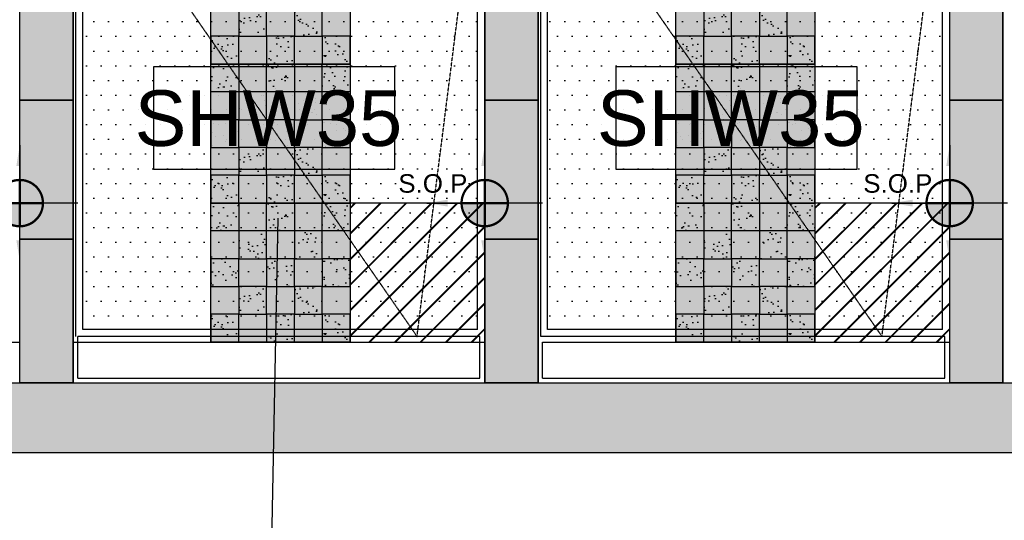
# Model space of a CAD drawing. Header units: millimetres. Extents: x -115474967 to 444143, y -74377 to 241828222.
# Tile 151 of 256: x -113570 to -111445, y 238950 to 240031. Entities that reach past the tile are written whole.
import ezdxf
from ezdxf.enums import TextEntityAlignment as Align

# ---------------------------------------------------------------- set-up
doc = ezdxf.new("R2010")
doc.units = ezdxf.units.MM
doc.header["$MEASUREMENT"] = 0
doc.linetypes.add('DASHED2', pattern=[0.375, 0.25, -0.125])
doc.layers.add('0-CONS-1', color=40, linetype='Continuous', plot=False)
for name, color, linetype in [('0-ELEV.1', 9, 'Continuous'), ('0-ELEV.25', 4, 'Continuous'), ('0-HACH', 9, 'Continuous'), ('00-2 Ceiling', 2, 'Continuous'), ('00-3 Elev 02', 1, 'Continuous'), ('04-6 H-Ceiling', 9, 'Continuous'), ('DIMS-20', 9, 'Continuous'), ('DOOR-TIMB', 7, 'Continuous'), ('STRU-CONC', 3, 'Continuous'), ('TEXT-20', 2, 'Continuous'), ('TEXT-REFN', 5, 'Continuous'), ('TILE', 9, 'Continuous')]:
    doc.layers.add(name, color=color, linetype=linetype)
doc.layers.add('00-6 H-CS Ste Proposed', color=7, linetype='Continuous', true_color=0xf00000)
doc.layers.add('0_cons_01', color=40, linetype='Continuous', lineweight=0, plot=False)
doc.layers.add('New_B  _  FLOORS  _  Slabs.exist_Pen_No__101', color=7, linetype='Continuous', lineweight=13, true_color=0x747474)
doc.styles.add('ARIAL', font='arial.ttf')
doc.styles.add('DIMS', font='simplex.shx')
doc.styles.add('TEXT-20', font='arial.ttf', dxfattribs={"height": 40})
doc.styles.add('TEXT-50', font='arial.ttf', dxfattribs={"height": 100})
doc.dimstyles.new('DIM-20', dxfattribs={"dimscale": 4, "dimtxt": 10, "dimasz": 8, "dimexe": 10, "dimexo": 5, "dimgap": 4, "dimtad": 1, "dimdec": 0, "dimrnd": 5, "dimdsep": 46, "dimtxsty": 'DIMS', "dimblk": 'ARCHTICK', "dimcen": 25, "dimdle": 10, "dimclrd": 9, "dimclre": 9, "dimclrt": 4, "dimadec": 0, "dimazin": 0, "dimtfac": 1, "dimtdec": 0, "dimtmove": 2, "dimatfit": 2, "dimfxl": 1, "dimtolj": 1, "dimtzin": 0, "dimarcsym": 0})
doc.dimstyles.new('Plans 1_100 SCALE', dxfattribs={"dimtxt": 175, "dimasz": 90, "dimexe": 90, "dimexo": 100, "dimgap": 60, "dimtad": 1, "dimdec": 0, "dimrnd": 5, "dimtxsty": 'ARIAL', "dimblk": 'ARCHTICK', "dimcen": 20, "dimdle": 90, "dimclrt": 2, "dimadec": 0, "dimazin": 0, "dimtfac": 1, "dimtdec": 0, "dimtix": 1, "dimtmove": 2, "dimatfit": 3, "dimfxl": 400, "dimfxlon": 1, "dimarcsym": 0})
pattern_1 = [(0, (-222232.57, 146332.552), (15.875, 31.75), [0, -31.75])]

# ---------------------------------------------------------------- blocks, each defined once
blk = doc.blocks.new('B_FIXT REF-50')
blk.add_lwpolyline([(-217, 92), (217, 92), (217, -92), (-217, -92)], close=True)
at = {"style": 'TEXT-50'}
blk.add_attdef('F', text='', height=100, dxfattribs=at).set_placement((0, 0), align=Align.MIDDLE_CENTER)
blk = doc.blocks.new('_ArchTick')
at = {"color": 0, "linetype": 'ByBlock', "const_width": 0.15}
blk.add_lwpolyline([(-0.5, -0.5), (0.5, 0.5)], dxfattribs=at)
blk = doc.blocks.new('center')
at = {"layer": '00-6 H-CS Ste Proposed', "true_color": 0xf00000}
h = blk.add_hatch(color=1, dxfattribs=at)
h.paths.add_polyline_path([(-1091490.8, -28160.3, 0.414214), (-1091590.8, -28060.3), (-1091590.8, -28160.3)])
h.paths.add_polyline_path([(-1091690.8, -28160.3, 0.414214), (-1091590.8, -28260.3), (-1091590.8, -28160.3)])
at = {"layer": '0-CONS-1'}
blk.add_circle((-1091590.8, -28160.3), 100, dxfattribs=at)
at = {"layer": '04-6 H-Ceiling', "linetype": 'Continuous', "ltscale": 25, "const_width": 10}
blk.add_lwpolyline([(-1091590.8, -28060.3, 0.414214), (-1091690.8, -28160.3, 0.414214), (-1091590.8, -28260.3, 0.414214), (-1091490.8, -28160.3, 0.414214), (-1091590.8, -28060.3)], format="xyb", dxfattribs=at)
for points in [[(-1091590.8, -28060.3), (-1091590.8, -28260.3)], [(-1091690.8, -28160.3), (-1091490.8, -28160.3)]]:
    blk.add_lwpolyline(points, dxfattribs=at)
at = {"layer": '00-6 H-CS Ste Proposed', "color": 1, "true_color": 0xf00000}
for points in [[(-1091590.8, -27910.3), (-1091590.8, -28160.3)], [(-1091840.8, -28160.3), (-1091590.8, -28160.3)], [(-1091590.8, -28410.3), (-1091590.8, -28160.3)], [(-1091340.8, -28160.3), (-1091590.8, -28160.3)]]:
    blk.add_leader(points, dimstyle='Plans 1_100 SCALE', override={"dimasz": 90}, dxfattribs=at)

msp = doc.modelspace()

# ---------------------------------------------------------------- hatches: boundary and pattern name
at = {"layer": '0-ELEV.1', "true_color": 0xc7c8ca}
h = msp.add_hatch(dxfattribs=at)
h.set_pattern_fill('DOTS', color=9, scale=20, style=0)
h.set_pattern_definition(pattern_1)
h.paths.add_polyline_path([(-113433.55691, 241303.04631), (-112581.39523, 241303.04785), (-112581.39523, 239362.04785), (-113433.55691, 239362.04631)])
h = msp.add_hatch(dxfattribs=at)
h.set_pattern_fill('DOTS', color=9, scale=20, style=0)
h.set_pattern_definition(pattern_1)
h.paths.add_polyline_path([(-112430.22357, 241303.04631), (-111578.06189, 241303.04785), (-111578.06189, 239362.04785), (-112430.22357, 239362.04631)])
at = {"layer": '0-HACH'}
h = msp.add_hatch(dxfattribs=at)
h.set_pattern_fill('AR-SAND', color=8, scale=0.8, style=0)
h.set_pattern_definition([(37.5, (-219193.445, 144832.552), (-1.280025, 39.153059), [0, -30.8864, 0, -34.544, 0, -33.02]), (7.5, (-219193.445, 144832.55), (35.961863, 57.346008), [0, -16.6624, 0, -27.8384, 0, -10.668]), (327.5, (-219218.438, 144832.552), (63.27939, 0.114975), [0, -10.16, 0, -36.576, 0, -47.752]), (317.5, (-219218.44, 144832.55), (61.084516, 17.834346), [0, -5.08, 0, -23.9776, 0, -27.432])])
h.paths.add_polyline_path([(-113156.68254, 240235.04631), (-113096.68254, 240235.04631), (-113096.68254, 240175.04631), (-113156.68254, 240175.04631)])
h.paths.add_polyline_path([(-113036.68254, 240235.04631), (-112976.68254, 240235.04631), (-112976.68254, 240175.04631), (-113036.68254, 240175.04631)])
h.paths.add_polyline_path([(-112916.68254, 240235.04631), (-112856.68254, 240235.04631), (-112856.68254, 240175.04631), (-112916.68254, 240175.04631)])
h.paths.add_polyline_path([(-112916.68254, 240175.04631), (-112976.68254, 240175.04631), (-112976.68254, 240115.04631), (-112916.68254, 240115.04631)])
h.paths.add_polyline_path([(-113036.68254, 240175.04631), (-113096.68254, 240175.04631), (-113096.68254, 240115.04631), (-113036.68254, 240115.04631)])
h.paths.add_polyline_path([(-112856.68254, 240115.04631), (-112916.68254, 240115.04631), (-112916.68254, 240055.04631), (-112856.68254, 240055.04631)])
h.paths.add_polyline_path([(-112976.68254, 240115.04631), (-113036.68254, 240115.04631), (-113036.68254, 240055.04631), (-112976.68254, 240055.04631)])
h.paths.add_polyline_path([(-113096.68254, 240115.04631), (-113156.68254, 240115.04631), (-113156.68254, 240055.04631), (-113096.68254, 240055.04631)])
h.paths.add_polyline_path([(-113036.68254, 240055.04631), (-113096.68254, 240055.04631), (-113096.68254, 239995.04631), (-113036.68254, 239995.04631)])
h.paths.add_polyline_path([(-112916.68254, 240055.04631), (-112976.68254, 240055.04631), (-112976.68254, 239995.04631), (-112916.68254, 239995.04631)])
h.paths.add_polyline_path([(-112856.68254, 239995.04631), (-112916.68254, 239995.04631), (-112916.68254, 239935.04631), (-112856.68254, 239935.04631)])
h.paths.add_polyline_path([(-112976.68254, 239995.04631), (-113036.68254, 239995.04631), (-113036.68254, 239935.04631), (-112976.68254, 239935.04631)])
h.paths.add_polyline_path([(-113096.68254, 239995.04631), (-113156.68254, 239995.04631), (-113156.68254, 239935.04631), (-113096.68254, 239935.04631)])
h = msp.add_hatch(dxfattribs=at)
h.set_pattern_fill('AR-SAND', color=8, scale=0.8, style=0)
h.set_pattern_definition([(37.5, (-218190.11, 144832.552), (-1.280025, 39.153059), [0, -30.8864, 0, -34.544, 0, -33.02]), (7.5, (-218190.11, 144832.55), (35.961863, 57.346008), [0, -16.6624, 0, -27.8384, 0, -10.668]), (327.5, (-218215.105, 144832.552), (63.27939, 0.114975), [0, -10.16, 0, -36.576, 0, -47.752]), (317.5, (-218215.105, 144832.55), (61.084516, 17.834346), [0, -5.08, 0, -23.9776, 0, -27.432])])
h.paths.add_polyline_path([(-112153.34921, 240235.04631), (-112093.34921, 240235.04631), (-112093.34921, 240175.04631), (-112153.34921, 240175.04631)])
h.paths.add_polyline_path([(-112033.34921, 240235.04631), (-111973.34921, 240235.04631), (-111973.34921, 240175.04631), (-112033.34921, 240175.04631)])
h.paths.add_polyline_path([(-111913.34921, 240235.04631), (-111853.34921, 240235.04631), (-111853.34921, 240175.04631), (-111913.34921, 240175.04631)])
h.paths.add_polyline_path([(-111913.34921, 240175.04631), (-111973.34921, 240175.04631), (-111973.34921, 240115.04631), (-111913.34921, 240115.04631)])
h.paths.add_polyline_path([(-112033.34921, 240175.04631), (-112093.34921, 240175.04631), (-112093.34921, 240115.04631), (-112033.34921, 240115.04631)])
h.paths.add_polyline_path([(-111853.34921, 240115.04631), (-111913.34921, 240115.04631), (-111913.34921, 240055.04631), (-111853.34921, 240055.04631)])
h.paths.add_polyline_path([(-111973.34921, 240115.04631), (-112033.34921, 240115.04631), (-112033.34921, 240055.04631), (-111973.34921, 240055.04631)])
h.paths.add_polyline_path([(-112093.34921, 240115.04631), (-112153.34921, 240115.04631), (-112153.34921, 240055.04631), (-112093.34921, 240055.04631)])
h.paths.add_polyline_path([(-112033.34921, 240055.04631), (-112093.34921, 240055.04631), (-112093.34921, 239995.04631), (-112033.34921, 239995.04631)])
h.paths.add_polyline_path([(-111913.34921, 240055.04631), (-111973.34921, 240055.04631), (-111973.34921, 239995.04631), (-111913.34921, 239995.04631)])
h.paths.add_polyline_path([(-111853.34921, 239995.04631), (-111913.34921, 239995.04631), (-111913.34921, 239935.04631), (-111853.34921, 239935.04631)])
h.paths.add_polyline_path([(-111973.34921, 239995.04631), (-112033.34921, 239995.04631), (-112033.34921, 239935.04631), (-111973.34921, 239935.04631)])
h.paths.add_polyline_path([(-112093.34921, 239995.04631), (-112153.34921, 239995.04631), (-112153.34921, 239935.04631), (-112093.34921, 239935.04631)])
h = msp.add_hatch(dxfattribs=at)
h.set_pattern_fill('AR-SAND', color=8, scale=0.8, style=0)
h.set_pattern_definition([(37.5, (-219193.445, 144532.552), (-1.280025, 39.153059), [0, -30.8864, 0, -34.544, 0, -33.02]), (7.5, (-219193.445, 144532.55), (35.961863, 57.346008), [0, -16.6624, 0, -27.8384, 0, -10.668]), (327.5, (-219218.438, 144532.552), (63.27939, 0.114975), [0, -10.16, 0, -36.576, 0, -47.752]), (317.5, (-219218.44, 144532.55), (61.084516, 17.834346), [0, -5.08, 0, -23.9776, 0, -27.432])])
h.paths.add_polyline_path([(-113156.68254, 239935.04631), (-113096.68254, 239935.04631), (-113096.68254, 239875.04631), (-113156.68254, 239875.04631)])
h.paths.add_polyline_path([(-113036.68254, 239935.04631), (-112976.68254, 239935.04631), (-112976.68254, 239875.04631), (-113036.68254, 239875.04631)])
h.paths.add_polyline_path([(-112916.68254, 239935.04631), (-112856.68254, 239935.04631), (-112856.68254, 239875.04631), (-112916.68254, 239875.04631)])
h.paths.add_polyline_path([(-112916.68254, 239875.04631), (-112976.68254, 239875.04631), (-112976.68254, 239815.04631), (-112916.68254, 239815.04631)])
h.paths.add_polyline_path([(-113036.68254, 239875.04631), (-113096.68254, 239875.04631), (-113096.68254, 239815.04631), (-113036.68254, 239815.04631)])
h.paths.add_polyline_path([(-112856.68254, 239815.04631), (-112916.68254, 239815.04631), (-112916.68254, 239755.04631), (-112856.68254, 239755.04631)])
h.paths.add_polyline_path([(-112976.68254, 239815.04631), (-113036.68254, 239815.04631), (-113036.68254, 239755.04631), (-112976.68254, 239755.04631)])
h.paths.add_polyline_path([(-113096.68254, 239815.04631), (-113156.68254, 239815.04631), (-113156.68254, 239755.04631), (-113096.68254, 239755.04631)])
h.paths.add_polyline_path([(-113036.68254, 239755.04631), (-113096.68254, 239755.04631), (-113096.68254, 239695.04631), (-113036.68254, 239695.04631)])
h.paths.add_polyline_path([(-112916.68254, 239755.04631), (-112976.68254, 239755.04631), (-112976.68254, 239695.04631), (-112916.68254, 239695.04631)])
h.paths.add_polyline_path([(-112856.68254, 239695.04631), (-112916.68254, 239695.04631), (-112916.68254, 239635.04631), (-112856.68254, 239635.04631)])
h.paths.add_polyline_path([(-112976.68254, 239695.04631), (-113036.68254, 239695.04631), (-113036.68254, 239635.04631), (-112976.68254, 239635.04631)])
h.paths.add_polyline_path([(-113096.68254, 239695.04631), (-113156.68254, 239695.04631), (-113156.68254, 239635.04631), (-113096.68254, 239635.04631)])
h = msp.add_hatch(dxfattribs=at)
h.set_pattern_fill('AR-SAND', color=8, scale=0.8, style=0)
h.set_pattern_definition([(37.5, (-218190.11, 144532.552), (-1.280025, 39.153059), [0, -30.8864, 0, -34.544, 0, -33.02]), (7.5, (-218190.11, 144532.55), (35.961863, 57.346008), [0, -16.6624, 0, -27.8384, 0, -10.668]), (327.5, (-218215.105, 144532.552), (63.27939, 0.114975), [0, -10.16, 0, -36.576, 0, -47.752]), (317.5, (-218215.105, 144532.55), (61.084516, 17.834346), [0, -5.08, 0, -23.9776, 0, -27.432])])
h.paths.add_polyline_path([(-112153.34921, 239935.04631), (-112093.34921, 239935.04631), (-112093.34921, 239875.04631), (-112153.34921, 239875.04631)])
h.paths.add_polyline_path([(-112033.34921, 239935.04631), (-111973.34921, 239935.04631), (-111973.34921, 239875.04631), (-112033.34921, 239875.04631)])
h.paths.add_polyline_path([(-111913.34921, 239935.04631), (-111853.34921, 239935.04631), (-111853.34921, 239875.04631), (-111913.34921, 239875.04631)])
h.paths.add_polyline_path([(-111913.34921, 239875.04631), (-111973.34921, 239875.04631), (-111973.34921, 239815.04631), (-111913.34921, 239815.04631)])
h.paths.add_polyline_path([(-112033.34921, 239875.04631), (-112093.34921, 239875.04631), (-112093.34921, 239815.04631), (-112033.34921, 239815.04631)])
h.paths.add_polyline_path([(-111853.34921, 239815.04631), (-111913.34921, 239815.04631), (-111913.34921, 239755.04631), (-111853.34921, 239755.04631)])
h.paths.add_polyline_path([(-111973.34921, 239815.04631), (-112033.34921, 239815.04631), (-112033.34921, 239755.04631), (-111973.34921, 239755.04631)])
h.paths.add_polyline_path([(-112093.34921, 239815.04631), (-112153.34921, 239815.04631), (-112153.34921, 239755.04631), (-112093.34921, 239755.04631)])
h.paths.add_polyline_path([(-112033.34921, 239755.04631), (-112093.34921, 239755.04631), (-112093.34921, 239695.04631), (-112033.34921, 239695.04631)])
h.paths.add_polyline_path([(-111913.34921, 239755.04631), (-111973.34921, 239755.04631), (-111973.34921, 239695.04631), (-111913.34921, 239695.04631)])
h.paths.add_polyline_path([(-111853.34921, 239695.04631), (-111913.34921, 239695.04631), (-111913.34921, 239635.04631), (-111853.34921, 239635.04631)])
h.paths.add_polyline_path([(-111973.34921, 239695.04631), (-112033.34921, 239695.04631), (-112033.34921, 239635.04631), (-111973.34921, 239635.04631)])
h.paths.add_polyline_path([(-112093.34921, 239695.04631), (-112153.34921, 239695.04631), (-112153.34921, 239635.04631), (-112093.34921, 239635.04631)])
h = msp.add_hatch(dxfattribs=at)
h.set_pattern_fill('AR-SAND', color=8, scale=0.8, style=0)
h.set_pattern_definition([(37.5, (-219193.445, 144232.552), (-1.280025, 39.153059), [0, -30.8864, 0, -34.544, 0, -33.02]), (7.5, (-219193.445, 144232.55), (35.961863, 57.346008), [0, -16.6624, 0, -27.8384, 0, -10.668]), (327.5, (-219218.438, 144232.552), (63.27939, 0.114975), [0, -10.16, 0, -36.576, 0, -47.752]), (317.5, (-219218.44, 144232.55), (61.084516, 17.834346), [0, -5.08, 0, -23.9776, 0, -27.432])])
h.paths.add_polyline_path([(-113156.68254, 239635.04631), (-113096.68254, 239635.04631), (-113096.68254, 239575.04631), (-113156.68254, 239575.04631)])
h.paths.add_polyline_path([(-113036.68254, 239635.04631), (-112976.68254, 239635.04631), (-112976.68254, 239575.04631), (-113036.68254, 239575.04631)])
h.paths.add_polyline_path([(-112916.68254, 239635.04631), (-112856.68254, 239635.04631), (-112856.68254, 239575.04631), (-112916.68254, 239575.04631)])
h.paths.add_polyline_path([(-112916.68254, 239575.04631), (-112976.68254, 239575.04631), (-112976.68254, 239515.04631), (-112916.68254, 239515.04631)])
h.paths.add_polyline_path([(-113036.68254, 239575.04631), (-113096.68254, 239575.04631), (-113096.68254, 239515.04631), (-113036.68254, 239515.04631)])
h.paths.add_polyline_path([(-112856.68254, 239515.04631), (-112916.68254, 239515.04631), (-112916.68254, 239455.04631), (-112856.68254, 239455.04631)])
h.paths.add_polyline_path([(-112976.68254, 239515.04631), (-113036.68254, 239515.04631), (-113036.68254, 239455.04631), (-112976.68254, 239455.04631)])
h.paths.add_polyline_path([(-113096.68254, 239515.04631), (-113156.68254, 239515.04631), (-113156.68254, 239455.04631), (-113096.68254, 239455.04631)])
h.paths.add_polyline_path([(-113036.68254, 239455.04631), (-113096.68254, 239455.04631), (-113096.68254, 239395.04631), (-113036.68254, 239395.04631)])
h.paths.add_polyline_path([(-112916.68254, 239455.04631), (-112976.68254, 239455.04631), (-112976.68254, 239395.04631), (-112916.68254, 239395.04631)])
h.paths.add_polyline_path([(-112856.68254, 239395.04631), (-112916.68254, 239395.04631), (-112916.68254, 239335.04631), (-112856.68254, 239335.04631)])
h.paths.add_polyline_path([(-112976.68254, 239395.04631), (-113036.68254, 239395.04631), (-113036.68254, 239335.04631), (-112976.68254, 239335.04631)])
h.paths.add_polyline_path([(-113096.68254, 239395.04631), (-113156.68254, 239395.04631), (-113156.68254, 239335.04631), (-113096.68254, 239335.04631)])
h = msp.add_hatch(dxfattribs=at)
h.set_pattern_fill('AR-SAND', color=8, scale=0.8, style=0)
h.set_pattern_definition([(37.5, (-218190.11, 144232.552), (-1.280025, 39.153059), [0, -30.8864, 0, -34.544, 0, -33.02]), (7.5, (-218190.11, 144232.55), (35.961863, 57.346008), [0, -16.6624, 0, -27.8384, 0, -10.668]), (327.5, (-218215.105, 144232.552), (63.27939, 0.114975), [0, -10.16, 0, -36.576, 0, -47.752]), (317.5, (-218215.105, 144232.55), (61.084516, 17.834346), [0, -5.08, 0, -23.9776, 0, -27.432])])
h.paths.add_polyline_path([(-112153.34921, 239635.04631), (-112093.34921, 239635.04631), (-112093.34921, 239575.04631), (-112153.34921, 239575.04631)])
h.paths.add_polyline_path([(-112033.34921, 239635.04631), (-111973.34921, 239635.04631), (-111973.34921, 239575.04631), (-112033.34921, 239575.04631)])
h.paths.add_polyline_path([(-111913.34921, 239635.04631), (-111853.34921, 239635.04631), (-111853.34921, 239575.04631), (-111913.34921, 239575.04631)])
h.paths.add_polyline_path([(-111913.34921, 239575.04631), (-111973.34921, 239575.04631), (-111973.34921, 239515.04631), (-111913.34921, 239515.04631)])
h.paths.add_polyline_path([(-112033.34921, 239575.04631), (-112093.34921, 239575.04631), (-112093.34921, 239515.04631), (-112033.34921, 239515.04631)])
h.paths.add_polyline_path([(-111853.34921, 239515.04631), (-111913.34921, 239515.04631), (-111913.34921, 239455.04631), (-111853.34921, 239455.04631)])
h.paths.add_polyline_path([(-111973.34921, 239515.04631), (-112033.34921, 239515.04631), (-112033.34921, 239455.04631), (-111973.34921, 239455.04631)])
h.paths.add_polyline_path([(-112093.34921, 239515.04631), (-112153.34921, 239515.04631), (-112153.34921, 239455.04631), (-112093.34921, 239455.04631)])
h.paths.add_polyline_path([(-112033.34921, 239455.04631), (-112093.34921, 239455.04631), (-112093.34921, 239395.04631), (-112033.34921, 239395.04631)])
h.paths.add_polyline_path([(-111913.34921, 239455.04631), (-111973.34921, 239455.04631), (-111973.34921, 239395.04631), (-111913.34921, 239395.04631)])
h.paths.add_polyline_path([(-111853.34921, 239395.04631), (-111913.34921, 239395.04631), (-111913.34921, 239335.04631), (-111853.34921, 239335.04631)])
h.paths.add_polyline_path([(-111973.34921, 239395.04631), (-112033.34921, 239395.04631), (-112033.34921, 239335.04631), (-111973.34921, 239335.04631)])
h.paths.add_polyline_path([(-112093.34921, 239395.04631), (-112153.34921, 239395.04631), (-112153.34921, 239335.04631), (-112093.34921, 239335.04631)])
h = msp.add_hatch(dxfattribs=at)
h.set_pattern_fill('AR-CONC', color=8, scale=0.8, style=0)
h.set_pattern_definition([(50, (-379355, 206443.12), (145.747735, -12.75127), [15.24, -167.64]), (355, (-379355, 206443.12), (-28.19474, 152.84548), [12.192, -134.11247]), (100.451445, (-379342.85, 206442.06), (117.553, 140.0942), [12.95201, -142.472196]), (46.1842, (-379355, 206483.76), (216.86323, -33.63386), [22.86, -251.46]), (96.63556, (-379336.92, 206480.96), (189.9233, 197.9409), [19.42802, -213.70849]), (351.18415, (-379355, 206483.76), (189.9233, 197.9409), [18.28797, -201.16779]), (21, (-379334.68, 206473.6), (121.291513, -81.81216), [15.24, -167.64]), (326, (-379334.68, 206473.6), (49.44162, 147.35037), [12.192, -134.112]), (71.451445, (-379324.57, 206466.78), (170.733135, 65.538215), [12.95201, -142.47195]), (37.5, (-379354.996, 206443.12), (2.470883, 67.644031), [0, -132.4864, 0, -136.144, 0, -134.62]), (7.5, (-379354.996, 206443.12), (53.45573, 80.14446), [0, -77.6224, 0, -129.4384, 0, -51.308]), (327.5, (-379400.31, 206443.12), (108.472476, -4.582995), [0, -50.8, 0, -158.496, 0, -210.312]), (317.5, (-379420.63, 206443.12), (118.503345, 20.341193), [0, -66.04, 0, -105.2576, 0, -149.352])])
h.paths.add_polyline_path([(-113329.45401, 239095.86066), (-110042.12195, 239098.00382), (-110086.28474, 239119.48154), (-109994.44232, 239167.24707), (-110042.0996, 239188.06776), (-110042.10301, 239247.23539), (-117023.7214, 239247.04631), (-117023.71808, 239189.24062), (-116976.0608, 239168.41993), (-117067.90321, 239120.6544), (-117023.74042, 239099.17668), (-117023.7412, 239095.86066)])
at = {"layer": 'New_B  _  FLOORS  _  Slabs.exist_Pen_No__101', "linetype": 'Continuous', "lineweight": 0, "true_color": 0xf0ed2d, "transparency": 33554559}
h = msp.add_hatch(color=2, dxfattribs=at)
h.dxf.hatch_style = 1
h.set_gradient(color1=(137, 45, 139), color2=(225, 188, 217), name='CYLINDER')
h.paths.add_polyline_path([(-113156.68254, 242035.04631), (-112856.68254, 242035.04631), (-112856.68254, 239335.04631), (-113156.68254, 239335.04631)])
h = msp.add_hatch(color=2, dxfattribs=at)
h.dxf.hatch_style = 1
h.set_gradient(color1=(137, 45, 139), color2=(225, 188, 217), name='CYLINDER')
h.paths.add_polyline_path([(-112153.34921, 242035.04631), (-111853.34921, 242035.04631), (-111853.34921, 239335.04631), (-112153.34921, 239335.04631)])
h = msp.add_hatch(color=2, dxfattribs=at)
h.dxf.hatch_style = 1
h.paths.add_polyline_path([(-116519.63844, 241960.42116), (-116519.63844, 241360.04631), (-116195.8076, 241360.04631), (-116195.8076, 241960.42116), (-115895.8076, 241960.42116), (-115895.8076, 241360.04631), (-115575.5583, 241360.04631), (-115575.5583, 239247.04631), (-115460.5583, 239247.04631), (-115460.5583, 241360.04631), (-115163.34921, 241360.04631), (-115163.34921, 241960.42116), (-114863.34921, 241960.42116), (-114863.34921, 241360.04631), (-114572.63857, 241360.04631), (-114572.63857, 239247.04631), (-114457.63857, 239247.04631), (-114457.63857, 241360.04631), (-114160.01588, 241360.04631), (-114160.01588, 241960.42116), (-113860.01588, 241960.42116), (-113860.01588, 241360.04631), (-113569.71884, 241360.04631), (-113569.30524, 239247.04631), (-113454.30524, 239247.04631), (-113454.30524, 241360.04631), (-113156.68254, 241360.04631), (-113156.68254, 241960.42116), (-112856.68254, 241960.42116), (-112856.68254, 241360.04631), (-112566.38551, 241360.04631), (-112566.38551, 239247.04631), (-112450.97191, 239247.04631), (-112450.97191, 241360.04631), (-112153.34921, 241360.04631), (-112153.34921, 241960.42116), (-111853.34921, 241960.42116), (-111853.34921, 241360.04631), (-111563.05218, 241360.04631), (-111562.63857, 239247.04631), (-111447.63857, 239247.04631), (-111447.63857, 241360.04631), (-111122.05454, 241360.04631), (-111122.05454, 241960.42822), (-110822.05454, 241960.43752), (-110822.05454, 241360.04631), (-110501.80524, 241360.04631), (-110501.80524, 241960.45677)])
at = {"layer": 'New_B  _  FLOORS  _  Slabs.exist_Pen_No__101', "linetype": 'Continuous', "lineweight": 0, "true_color": 0x4b9560}
h = msp.add_hatch(dxfattribs=at)
h.set_pattern_fill('JIS_LC_8', color=105, scale=5, angle=360)
h.set_pattern_definition([(45, (-387867.35, 206521.346), (-27.5771645, 27.5771645), []), (45, (-387865.35, 206521.346), (-27.5771645, 27.5771645), [])])
h.paths.add_polyline_path([(-112566.38551, 239635.04631), (-112856.68254, 239635.04631), (-112856.68254, 239335.04631), (-112566.38551, 239335.04631)])
h = msp.add_hatch(dxfattribs=at)
h.set_pattern_fill('JIS_LC_8', color=105, scale=5, angle=360)
h.set_pattern_definition([(45, (-386864.016, 206521.346), (-27.5771645, 27.5771645), []), (45, (-386862.016, 206521.346), (-27.5771645, 27.5771645), [])])
h.paths.add_polyline_path([(-111563.05218, 239635.04631), (-111853.34921, 239635.04631), (-111853.34921, 239335.04631), (-111563.05218, 239335.04631)])

# ---------------------------------------------------------------- linework, layer by layer
at = {"color": 4}
for p, q in [((-112576.38551, 239347.05491), (-113444.30524, 239347.04635)), ((-111573.05218, 239347.05491), (-112445.22357, 239347.04631))]:
    msp.add_line(p, q, dxfattribs=at)
at = {"layer": '0-ELEV.25'}
for p, q in [((-113569.30524, 239247.04631), (-113569.30524, 241660.04631)), ((-113454.30524, 239247.04631), (-113454.30524, 241660.04631)), ((-112450.97191, 239247.04631), (-112450.97191, 241660.04631)), ((-111562.63857, 239247.04631), (-111562.63857, 241660.04631)), ((-111447.63857, 239247.04631), (-111447.63857, 241660.04631)), ((-113454.30524, 239335.04631), (-112576.38551, 239335.04631)), ((-113444.30524, 239257.04631), (-113444.30524, 239347.04635)), ((-112576.38551, 239257.04631), (-112576.38551, 239347.05491)), ((-112440.97191, 239335.04631), (-111573.05218, 239335.04631)), ((-112440.97191, 239257.04631), (-112440.97191, 239335.04631)), ((-111573.05218, 239257.04631), (-111573.05218, 239347.05491)), ((-113444.30524, 239257.04631), (-112576.38551, 239257.04631)), ((-112440.97191, 239257.04631), (-111573.05218, 239257.04631))]:
    msp.add_line(p, q, dxfattribs=at)
msp.add_lwpolyline([(-112565.97191, 241660.04631), (-112565.97191, 239247.04631), (-112450.97191, 239247.04631), (-112450.97191, 241660.04631)], dxfattribs=at)
at = {"layer": '00-3 Elev 02'}
for points in [[(-113156.68254, 240235.04631), (-112856.68254, 240235.04631), (-112856.68254, 239935.04631), (-113156.68254, 239935.04631)], [(-112153.34921, 240235.04631), (-111853.34921, 240235.04631), (-111853.34921, 239935.04631), (-112153.34921, 239935.04631)], [(-113036.68254, 240055.04631), (-113096.68254, 240055.04631), (-113096.68254, 239995.04631), (-113036.68254, 239995.04631)], [(-112916.68254, 240055.04631), (-112976.68254, 240055.04631), (-112976.68254, 239995.04631), (-112916.68254, 239995.04631)], [(-112033.34921, 240055.04631), (-112093.34921, 240055.04631), (-112093.34921, 239995.04631), (-112033.34921, 239995.04631)], [(-111913.34921, 240055.04631), (-111973.34921, 240055.04631), (-111973.34921, 239995.04631), (-111913.34921, 239995.04631)], [(-113096.68254, 239995.04631), (-113156.68254, 239995.04631), (-113156.68254, 239935.04631), (-113096.68254, 239935.04631)], [(-112976.68254, 239995.04631), (-113036.68254, 239995.04631), (-113036.68254, 239935.04631), (-112976.68254, 239935.04631)], [(-112856.68254, 239995.04631), (-112916.68254, 239995.04631), (-112916.68254, 239935.04631), (-112856.68254, 239935.04631)], [(-112093.34921, 239995.04631), (-112153.34921, 239995.04631), (-112153.34921, 239935.04631), (-112093.34921, 239935.04631)], [(-111973.34921, 239995.04631), (-112033.34921, 239995.04631), (-112033.34921, 239935.04631), (-111973.34921, 239935.04631)], [(-111853.34921, 239995.04631), (-111913.34921, 239995.04631), (-111913.34921, 239935.04631), (-111853.34921, 239935.04631)], [(-113156.68254, 239935.04631), (-112856.68254, 239935.04631), (-112856.68254, 239635.04631), (-113156.68254, 239635.04631)], [(-113156.68254, 239935.04631), (-113096.68254, 239935.04631), (-113096.68254, 239875.04631), (-113156.68254, 239875.04631)], [(-113036.68254, 239935.04631), (-112976.68254, 239935.04631), (-112976.68254, 239875.04631), (-113036.68254, 239875.04631)], [(-112916.68254, 239935.04631), (-112856.68254, 239935.04631), (-112856.68254, 239875.04631), (-112916.68254, 239875.04631)], [(-112153.34921, 239935.04631), (-111853.34921, 239935.04631), (-111853.34921, 239635.04631), (-112153.34921, 239635.04631)], [(-112153.34921, 239935.04631), (-112093.34921, 239935.04631), (-112093.34921, 239875.04631), (-112153.34921, 239875.04631)], [(-112033.34921, 239935.04631), (-111973.34921, 239935.04631), (-111973.34921, 239875.04631), (-112033.34921, 239875.04631)], [(-111913.34921, 239935.04631), (-111853.34921, 239935.04631), (-111853.34921, 239875.04631), (-111913.34921, 239875.04631)], [(-113036.68254, 239875.04631), (-113096.68254, 239875.04631), (-113096.68254, 239815.04631), (-113036.68254, 239815.04631)], [(-112916.68254, 239875.04631), (-112976.68254, 239875.04631), (-112976.68254, 239815.04631), (-112916.68254, 239815.04631)], [(-112033.34921, 239875.04631), (-112093.34921, 239875.04631), (-112093.34921, 239815.04631), (-112033.34921, 239815.04631)], [(-111913.34921, 239875.04631), (-111973.34921, 239875.04631), (-111973.34921, 239815.04631), (-111913.34921, 239815.04631)], [(-113096.68254, 239815.04631), (-113156.68254, 239815.04631), (-113156.68254, 239755.04631), (-113096.68254, 239755.04631)], [(-112976.68254, 239815.04631), (-113036.68254, 239815.04631), (-113036.68254, 239755.04631), (-112976.68254, 239755.04631)], [(-112856.68254, 239815.04631), (-112916.68254, 239815.04631), (-112916.68254, 239755.04631), (-112856.68254, 239755.04631)], [(-112093.34921, 239815.04631), (-112153.34921, 239815.04631), (-112153.34921, 239755.04631), (-112093.34921, 239755.04631)], [(-111973.34921, 239815.04631), (-112033.34921, 239815.04631), (-112033.34921, 239755.04631), (-111973.34921, 239755.04631)], [(-111853.34921, 239815.04631), (-111913.34921, 239815.04631), (-111913.34921, 239755.04631), (-111853.34921, 239755.04631)], [(-113036.68254, 239755.04631), (-113096.68254, 239755.04631), (-113096.68254, 239695.04631), (-113036.68254, 239695.04631)], [(-112916.68254, 239755.04631), (-112976.68254, 239755.04631), (-112976.68254, 239695.04631), (-112916.68254, 239695.04631)], [(-112033.34921, 239755.04631), (-112093.34921, 239755.04631), (-112093.34921, 239695.04631), (-112033.34921, 239695.04631)], [(-111913.34921, 239755.04631), (-111973.34921, 239755.04631), (-111973.34921, 239695.04631), (-111913.34921, 239695.04631)], [(-113096.68254, 239695.04631), (-113156.68254, 239695.04631), (-113156.68254, 239635.04631), (-113096.68254, 239635.04631)], [(-112976.68254, 239695.04631), (-113036.68254, 239695.04631), (-113036.68254, 239635.04631), (-112976.68254, 239635.04631)], [(-112856.68254, 239695.04631), (-112916.68254, 239695.04631), (-112916.68254, 239635.04631), (-112856.68254, 239635.04631)], [(-112093.34921, 239695.04631), (-112153.34921, 239695.04631), (-112153.34921, 239635.04631), (-112093.34921, 239635.04631)], [(-111973.34921, 239695.04631), (-112033.34921, 239695.04631), (-112033.34921, 239635.04631), (-111973.34921, 239635.04631)], [(-111853.34921, 239695.04631), (-111913.34921, 239695.04631), (-111913.34921, 239635.04631), (-111853.34921, 239635.04631)], [(-113569.30524, 239635.04631), (-113860.01588, 239635.04631), (-113860.01588, 239335.04631), (-113569.30524, 239335.04631), (-113569.30524, 239635.04631)], [(-113156.68254, 239635.04631), (-112856.68254, 239635.04631), (-112856.68254, 239335.04631), (-113156.68254, 239335.04631)], [(-113156.68254, 239635.04631), (-113096.68254, 239635.04631), (-113096.68254, 239575.04631), (-113156.68254, 239575.04631)], [(-113036.68254, 239635.04631), (-112976.68254, 239635.04631), (-112976.68254, 239575.04631), (-113036.68254, 239575.04631)], [(-112916.68254, 239635.04631), (-112856.68254, 239635.04631), (-112856.68254, 239575.04631), (-112916.68254, 239575.04631)], [(-112565.97191, 239635.04631), (-112856.68254, 239635.04631), (-112856.68254, 239335.04631), (-112565.97191, 239335.04631), (-112565.97191, 239635.04631)], [(-112153.34921, 239635.04631), (-111853.34921, 239635.04631), (-111853.34921, 239335.04631), (-112153.34921, 239335.04631)], [(-112153.34921, 239635.04631), (-112093.34921, 239635.04631), (-112093.34921, 239575.04631), (-112153.34921, 239575.04631)], [(-112033.34921, 239635.04631), (-111973.34921, 239635.04631), (-111973.34921, 239575.04631), (-112033.34921, 239575.04631)], [(-111913.34921, 239635.04631), (-111853.34921, 239635.04631), (-111853.34921, 239575.04631), (-111913.34921, 239575.04631)], [(-111562.63857, 239635.04631), (-111853.34921, 239635.04631), (-111853.34921, 239335.04631), (-111562.63857, 239335.04631), (-111562.63857, 239635.04631)], [(-113036.68254, 239575.04631), (-113096.68254, 239575.04631), (-113096.68254, 239515.04631), (-113036.68254, 239515.04631)], [(-112916.68254, 239575.04631), (-112976.68254, 239575.04631), (-112976.68254, 239515.04631), (-112916.68254, 239515.04631)], [(-112033.34921, 239575.04631), (-112093.34921, 239575.04631), (-112093.34921, 239515.04631), (-112033.34921, 239515.04631)], [(-111913.34921, 239575.04631), (-111973.34921, 239575.04631), (-111973.34921, 239515.04631), (-111913.34921, 239515.04631)], [(-113096.68254, 239515.04631), (-113156.68254, 239515.04631), (-113156.68254, 239455.04631), (-113096.68254, 239455.04631)], [(-112976.68254, 239515.04631), (-113036.68254, 239515.04631), (-113036.68254, 239455.04631), (-112976.68254, 239455.04631)], [(-112856.68254, 239515.04631), (-112916.68254, 239515.04631), (-112916.68254, 239455.04631), (-112856.68254, 239455.04631)], [(-112093.34921, 239515.04631), (-112153.34921, 239515.04631), (-112153.34921, 239455.04631), (-112093.34921, 239455.04631)], [(-111973.34921, 239515.04631), (-112033.34921, 239515.04631), (-112033.34921, 239455.04631), (-111973.34921, 239455.04631)], [(-111853.34921, 239515.04631), (-111913.34921, 239515.04631), (-111913.34921, 239455.04631), (-111853.34921, 239455.04631)], [(-113036.68254, 239455.04631), (-113096.68254, 239455.04631), (-113096.68254, 239395.04631), (-113036.68254, 239395.04631)], [(-112916.68254, 239455.04631), (-112976.68254, 239455.04631), (-112976.68254, 239395.04631), (-112916.68254, 239395.04631)], [(-112033.34921, 239455.04631), (-112093.34921, 239455.04631), (-112093.34921, 239395.04631), (-112033.34921, 239395.04631)], [(-111913.34921, 239455.04631), (-111973.34921, 239455.04631), (-111973.34921, 239395.04631), (-111913.34921, 239395.04631)], [(-113096.68254, 239395.04631), (-113156.68254, 239395.04631), (-113156.68254, 239335.04631), (-113096.68254, 239335.04631)], [(-112976.68254, 239395.04631), (-113036.68254, 239395.04631), (-113036.68254, 239335.04631), (-112976.68254, 239335.04631)], [(-112856.68254, 239395.04631), (-112916.68254, 239395.04631), (-112916.68254, 239335.04631), (-112856.68254, 239335.04631)], [(-112093.34921, 239395.04631), (-112153.34921, 239395.04631), (-112153.34921, 239335.04631), (-112093.34921, 239335.04631)], [(-111973.34921, 239395.04631), (-112033.34921, 239395.04631), (-112033.34921, 239335.04631), (-111973.34921, 239335.04631)], [(-111853.34921, 239395.04631), (-111913.34921, 239395.04631), (-111913.34921, 239335.04631), (-111853.34921, 239335.04631)]]:
    msp.add_lwpolyline(points, close=True, dxfattribs=at)
at = {"layer": '0_cons_01'}
msp.add_lwpolyline([(-111447.63857, 241660.04631), (-111447.63857, 239247.04631), (-111562.63857, 239247.04631), (-111562.63857, 241660.04631)], dxfattribs=at)
at = {"layer": 'DOOR-TIMB', "color": 9, "linetype": 'DASHED2', "elevation": -4.85413}
for points in [[(-112712.16341, 241318.04631), (-113396.31668, 240332.54631), (-112712.14386, 239347.04631), (-112587.16326, 240332.54631), (-112712.16341, 241318.04631)], [(-111708.83007, 241318.04631), (-112392.98334, 240332.54631), (-111708.81052, 239347.04631), (-111583.82993, 240332.54631), (-111708.83007, 241318.04631)]]:
    msp.add_lwpolyline(points, dxfattribs=at)
at = {"layer": 'STRU-CONC', "color": 3}
for p, q in [((-117023.7214, 239247.04631), (-110042.103, 239247.04631)), ((-110042.12239, 239095.86066), (-117023.7412, 239095.86066))]:
    msp.add_line(p, q, dxfattribs=at)
at = {"layer": 'TILE', "color": 8}
for p, q in [((-113448.55691, 239347.04631), (-113448.55691, 241318.04631)), ((-112445.22357, 239347.04631), (-112445.22357, 241318.04631)), ((-113433.55691, 239362.04631), (-113433.55691, 241303.04631)), ((-112581.38566, 239362.04631), (-112581.4048, 241303.04631)), ((-112430.22357, 239362.04631), (-112430.22357, 241303.04631)), ((-111578.05233, 239362.04631), (-111578.07146, 241303.04631)), ((-112581.38566, 239362.04631), (-113433.55691, 239362.04631)), ((-111578.05233, 239362.04631), (-112430.22357, 239362.04631)), ((-112566.38551, 239347.04631), (-112566.38551, 239335.04631)), ((-111563.05218, 239347.04631), (-111563.05218, 239335.04631))]:
    msp.add_line(p, q, dxfattribs=at)
for points in [[(-113454.30524, 239857.04631), (-113569.30524, 239857.04631), (-113569.30524, 240157.04631), (-113454.30524, 240157.04631)], [(-112450.97191, 239857.04631), (-112565.97191, 239857.04631), (-112565.97191, 240157.04631), (-112450.97191, 240157.04631)], [(-111447.63857, 239857.04631), (-111562.63857, 239857.04631), (-111562.63857, 240157.04631), (-111447.63857, 240157.04631)], [(-113454.30524, 239557.04631), (-113569.30524, 239557.04631), (-113569.30524, 239857.04631), (-113454.30524, 239857.04631)], [(-112450.97191, 239557.04631), (-112565.97191, 239557.04631), (-112565.97191, 239857.04631), (-112450.97191, 239857.04631)], [(-111447.63857, 239557.04631), (-111562.63857, 239557.04631), (-111562.63857, 239857.04631), (-111447.63857, 239857.04631)], [(-113454.30524, 239247.04631), (-113569.30524, 239247.04631), (-113569.30524, 239557.04631), (-113454.30524, 239557.04631)], [(-112450.97191, 239247.04631), (-112565.97191, 239247.04631), (-112565.97191, 239557.04631), (-112450.97191, 239557.04631)], [(-111447.63857, 239247.04631), (-111562.63857, 239247.04631), (-111562.63857, 239557.04631), (-111447.63857, 239557.04631)]]:
    msp.add_lwpolyline(points, close=True, dxfattribs=at)

# ---------------------------------------------------------------- block references
at = {"layer": '00-2 Ceiling', "color": 1, "xscale": 0.5, "yscale": 0.5, "zscale": 0.5}
for p in [(432226.0918, 253715.19481), (433229.42514, 253715.19481), (434232.75847, 253715.19481)]:
    msp.add_blockref('center', p, dxfattribs=at)
at = {"layer": 'TEXT-REFN'}
ref = msp.add_blockref('B_FIXT REF-50', (-113020.5056, 239818.48509), dxfattribs=dict(at, xscale=-1.200000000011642, yscale=1.199999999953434, zscale=1.2))
ref.add_attrib('F', 'SHW35', dxfattribs={"layer": '0', "height": 120, "style": 'TEXT-50'}).set_placement((-113032.78391, 239818.48509), align=Align.MIDDLE_CENTER)
ref = msp.add_blockref('B_FIXT REF-50', (-112022.90774, 239818.48509), dxfattribs=dict(at, xscale=-1.200000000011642, yscale=1.199999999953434, zscale=1.2))
ref.add_attrib('F', 'SHW35', dxfattribs={"layer": '0', "height": 120, "style": 'TEXT-50'}).set_placement((-112035.18605, 239818.48509), align=Align.MIDDLE_CENTER)

# ---------------------------------------------------------------- texts
at = {"layer": 'TEXT-20', "color": 7, "linetype": 'Continuous', "char_height": 40, "width": 224.2518076, "attachment_point": 1, "style": 'TEXT-20'}
for insert in [(-112752.44214, 239697.46632, 4978.08681), (-111749.10924, 239697.46631, 4978.08681)]:
    msp.add_mtext('S.O.P', dxfattribs=dict(at, insert=insert))

# ---------------------------------------------------------------- leaders
at = {"layer": 'DIMS-20'}
msp.add_leader([(-113012.56974, 239602.55233), (-113032.56974, 238552.55233), (-112712.56974, 238552.55233)], dimstyle='DIM-20', override={"dimasz": 25, "dimgap": 2}, dxfattribs=at)

doc.saveas('drawing.dxf')
